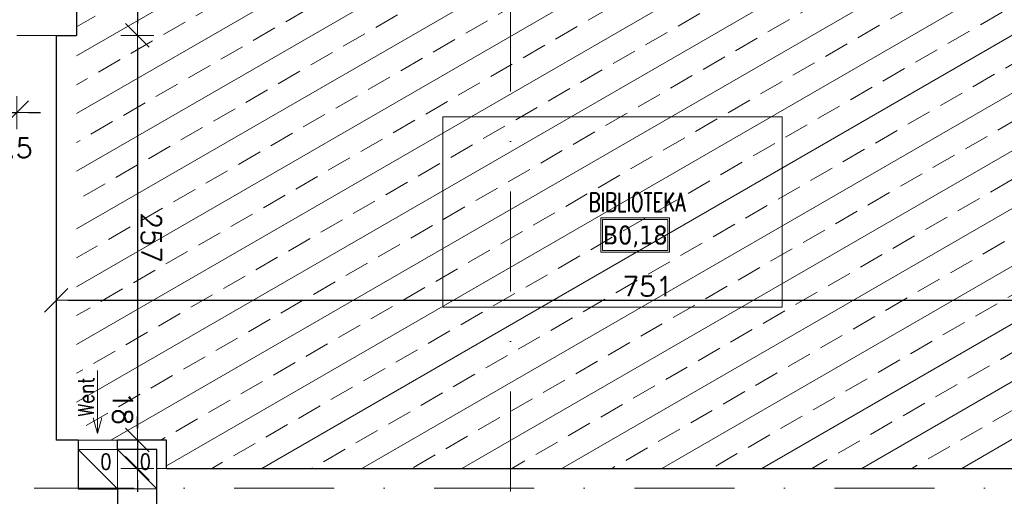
# Model space of a CAD drawing. Header units: millimetres. Extents: x 28291 to 177760, y -399809 to -170937.
# Tile 161 of 256: x 51681 to 52306, y -194644 to -194342. Entities that reach past the tile are written whole.
import ezdxf
from ezdxf.enums import TextEntityAlignment as Align

# ---------------------------------------------------------------- set-up
doc = ezdxf.new("R2010")
doc.units = ezdxf.units.MM
doc.linetypes.add('DASHDOT', pattern=[25.4, 12.7, -6.35, 0, -6.35])
doc.layers.get('0').update_dxf_attribs({"lineweight": 0})
for name, color, linetype, lineweight in [('!! 0_ Istn-sciany', 3, 'Continuous', 30), ('!! 0_ Istn-widok', 1, 'Continuous', 15), ('!! 0_Istn-went', 5, 'Continuous', 13), ('!! 0_Opis_pom', 9, 'Continuous', 13), ('!! 2_posadzki winyle 2', 43, 'Continuous', 9), ('!! wymiary osi', 250, 'Continuous', 9), ('0-osie-liniA', 14, 'DASHDOT', 5)]:
    doc.layers.add(name, color=color, linetype=linetype, lineweight=lineweight)
doc.layers.add('!! 0_ramki', color=66, linetype='Continuous', lineweight=9, plot=False)
doc.styles.add('ARCHETYP', font='romans.shx', dxfattribs={"height": 15})
doc.styles.add('ARIAL', font='tahoma.ttf')
doc.styles.add('TXT', font='simplex.shx')
doc.dimstyles.new('DIM50', dxfattribs={"dimscale": 5, "dimtxt": 2.5, "dimasz": 1.5, "dimexe": 0, "dimexo": 0, "dimgap": 0.5, "dimtad": 1, "dimdec": 4, "dimrnd": 0.5, "dimdsep": 46, "dimtxsty": 'TXT', "dimblk1": 'TICK1', "dimblk2": 'TICK1', "dimsah": 1, "dimcen": 0, "dimse1": 1, "dimse2": 1, "dimclrd": 1, "dimclre": 7, "dimclrt": 9, "dimadec": 0, "dimazin": 0, "dimtfac": 1, "dimtdec": 4, "dimtmove": 2, "dimatfit": 3, "dimldrblk": 'TICK1', "dimfxl": 1, "dimtolj": 1, "dimarcsym": 0})

# ---------------------------------------------------------------- blocks, each defined once
blk = doc.blocks.new('BLOK OSI')
at = {"layer": '0-osie-liniA', "ltscale": 5}
for points in [[(51992.21142, -199661.23318), (51992.21142, -193642.4104)], [(48639.25763, -194702.0883), (55442.2848, -194702.0883)]]:
    blk.add_lwpolyline(points, dxfattribs=at)
blk = doc.blocks.new('TICK1')
at = {"color": 2}
blk.add_line((-1, -1), (1, 1), dxfattribs=at)
at = {"color": 0}
for p, q in [((0, -1.4), (0, 1.4)), ((0, 0), (-1, 0))]:
    blk.add_line(p, q, dxfattribs=at)
blk = doc.blocks.new('*D2392')
at = {"layer": '!! wymiary osi', "color": 1, "lineweight": -2, "transparency": 16777216}
for p, q in [((51653.72, -194400.59), (51646.22, -194400.59)), ((51661.22, -194400.59), (51678.71, -194400.59)), ((51686.21, -194400.59), (51693.71, -194400.59))]:
    blk.add_line(p, q, dxfattribs=at)
at = {"layer": 'DEFPOINTS', "color": 0, "transparency": 16777216}
for p in [(51661.22, -194351.59), (51678.71, -194351.59), (51678.71, -194400.59)]:
    blk.add_point(p, dxfattribs=at)
at = {"layer": '!! wymiary osi', "color": 1, "lineweight": -2, "transparency": 16777216, "xscale": 7.5, "yscale": 7.5, "zscale": 7.5}
blk.add_blockref('TICK1', (51661.22, -194400.59), dxfattribs=at)
at = {"layer": '!! wymiary osi', "color": 1, "lineweight": -2, "transparency": 16777216, "xscale": 7.5, "yscale": 7.5, "zscale": 7.5, "rotation": 180}
blk.add_blockref('TICK1', (51678.71, -194400.59), dxfattribs=at)
at = {"layer": '!! wymiary osi', "color": 9, "transparency": 16777216, "insert": (51669.96, -194423.09), "char_height": 12.5, "attachment_point": 5, "style": 'TXT'}
blk.add_mtext('\\A1;17.5', dxfattribs=at)
blk = doc.blocks.new('*D2592')
at = {"layer": '!! wymiary osi', "color": 1, "lineweight": -2, "transparency": 16777216}
blk.add_line((51711.21, -194519.81), (52447.21, -194519.81), dxfattribs=at)
at = {"layer": 'DEFPOINTS', "color": 0, "transparency": 16777216}
for p in [(52454.71, -194519.81), (51703.71, -194576.55), (52454.71, -194594.55)]:
    blk.add_point(p, dxfattribs=at)
at = {"layer": '!! wymiary osi', "color": 1, "lineweight": -2, "transparency": 16777216, "xscale": 7.5, "yscale": 7.5, "zscale": 7.5, "rotation": 180}
blk.add_blockref('TICK1', (51703.71, -194519.81), dxfattribs=at)
at = {"layer": '!! wymiary osi', "color": 1, "lineweight": -2, "transparency": 16777216, "xscale": 7.5, "yscale": 7.5, "zscale": 7.5}
blk.add_blockref('TICK1', (52454.71, -194519.81), dxfattribs=at)
at = {"layer": '!! wymiary osi', "color": 9, "transparency": 16777216, "insert": (52079.21, -194511.06), "char_height": 12.5, "attachment_point": 5, "style": 'TXT'}
blk.add_mtext('\\A1;751', dxfattribs=at)
blk = doc.blocks.new('*D4100')
at = {"layer": '!! wymiary osi', "color": 1, "lineweight": -2, "transparency": 16777216}
blk.add_line((51755.33, -193999.09), (51755.33, -194344.09), dxfattribs=at)
at = {"layer": 'DEFPOINTS', "color": 0, "transparency": 16777216}
for p in [(51716.71, -193991.59), (51716.71, -194351.59), (51755.33, -194351.59)]:
    blk.add_point(p, dxfattribs=at)
at = {"layer": '!! wymiary osi', "color": 1, "lineweight": -2, "transparency": 16777216, "xscale": 7.5, "yscale": 7.5, "zscale": 7.5}
for p, rotation in [((51755.33, -193991.59), 90), ((51755.33, -194351.59), 270)]:
    blk.add_blockref('TICK1', p, dxfattribs=dict(at, rotation=rotation))
at = {"layer": '!! wymiary osi', "color": 9, "transparency": 16777216, "insert": (51764.08, -194171.59), "char_height": 12.5, "attachment_point": 5, "rotation": 270, "style": 'TXT'}
blk.add_mtext('\\A1;360', dxfattribs=at)
blk = doc.blocks.new('*D4101')
at = {"layer": '!! wymiary osi', "color": 1, "lineweight": -2, "transparency": 16777216}
blk.add_line((51755.33, -194359.09), (51755.33, -194601.09), dxfattribs=at)
at = {"layer": 'DEFPOINTS', "color": 0, "transparency": 16777216}
for p in [(51716.71, -194351.59), (51703.71, -194608.59), (51755.33, -194608.59)]:
    blk.add_point(p, dxfattribs=at)
at = {"layer": '!! wymiary osi', "color": 1, "lineweight": -2, "transparency": 16777216, "xscale": 7.5, "yscale": 7.5, "zscale": 7.5}
for p, rotation in [((51755.33, -194351.59), 90), ((51755.33, -194608.59), 270)]:
    blk.add_blockref('TICK1', p, dxfattribs=dict(at, rotation=rotation))
at = {"layer": '!! wymiary osi', "color": 9, "transparency": 16777216, "insert": (51764.08, -194480.09), "char_height": 12.5, "attachment_point": 5, "rotation": 270, "style": 'TXT'}
blk.add_mtext('\\A1;257', dxfattribs=at)
blk = doc.blocks.new('*D4102')
at = {"layer": '!! wymiary osi', "color": 1, "lineweight": -2, "transparency": 16777216}
for p, q in [((51755.33, -194601.09), (51755.33, -194593.59)), ((51755.33, -194608.59), (51755.33, -194626.59)), ((51755.33, -194634.09), (51755.33, -194641.59))]:
    blk.add_line(p, q, dxfattribs=at)
at = {"layer": 'DEFPOINTS', "color": 0, "transparency": 16777216}
for p in [(51703.71, -194608.59), (51755.33, -194626.59), (51773.71, -194626.59)]:
    blk.add_point(p, dxfattribs=at)
at = {"layer": '!! wymiary osi', "color": 1, "lineweight": -2, "transparency": 16777216, "xscale": 7.5, "yscale": 7.5, "zscale": 7.5}
for p, rotation in [((51755.33, -194608.59), 270), ((51755.33, -194626.59), 90)]:
    blk.add_blockref('TICK1', p, dxfattribs=dict(at, rotation=rotation))
at = {"layer": '!! wymiary osi', "color": 9, "transparency": 16777216, "insert": (51745.95, -194588.46), "char_height": 12.5, "attachment_point": 5, "rotation": 270, "style": 'TXT'}
blk.add_mtext('\\A1;18', dxfattribs=at)

msp = doc.modelspace()

# ---------------------------------------------------------------- hatches: boundary and pattern name
at = {"layer": '!! 2_posadzki winyle 2'}
h = msp.add_hatch(dxfattribs=at)
h.set_pattern_fill('BRASS', color=256, scale=5, angle=30, style=0)
h.paths.add_polyline_path([(51716.71142, -193991.5883), (52587.71142, -193991.5883), (52587.71142, -194626.5883), (51773.71142, -194626.5883), (51773.71142, -194608.5883), (51716.71142, -194608.5883)])

# ---------------------------------------------------------------- linework, layer by layer
at = {"layer": '!! 0_ Istn-sciany'}
for points in [[(51716.71142, -193991.5883), (51716.71142, -194351.5883)], [(51703.71142, -194351.5883), (51703.71142, -194608.5883)], [(51703.71142, -194351.5883), (51716.71142, -194351.5883)], [(51717.71142, -194608.5883), (51703.71142, -194608.5883)], [(51717.71142, -194608.5883), (51717.71142, -194639.5883)], [(51767.71142, -194608.5883), (51742.71142, -194608.5883)], [(51742.71142, -194614.5883), (51742.71142, -194608.5883)], [(51773.71142, -194608.5883), (51767.71142, -194608.5883)], [(51773.71142, -194626.5883), (51773.71142, -194608.5883)], [(51767.71142, -194614.5883), (51742.71142, -194614.5883)], [(51767.71142, -194651.5883), (51767.71142, -194614.5883)], [(51773.71142, -194626.5883), (52454.71142, -194626.5883)], [(51717.71142, -194639.5883), (51742.71142, -194639.5883)], [(51742.71142, -194639.5883), (51742.71142, -194651.5883)]]:
    msp.add_lwpolyline(points, dxfattribs=at)
at = {"layer": '!! 0_ Istn-widok'}
for points in [[(51678.71142, -194351.5883), (51703.71142, -194351.5883)], [(51773.71142, -194626.5883), (51767.71142, -194626.5883)]]:
    msp.add_lwpolyline(points, dxfattribs=at)
at = {"layer": '!! 0_Istn-went'}
for points in [[(51729.964, -194564.36529), (51729.964, -194604.41181)], [(51729.964, -194604.41181), (51727.2845, -194594.41181)], [(51729.964, -194604.41181), (51732.64349, -194594.41181)], [(51717.71142, -194608.5883), (51742.71142, -194608.5883)], [(51717.71142, -194614.5883), (51742.71142, -194639.5883)], [(51742.71142, -194614.5883), (51767.71142, -194639.5883)]]:
    msp.add_lwpolyline(points, dxfattribs=at)
for points in [[(51717.71142, -194639.5883), (51742.71142, -194639.5883), (51742.71142, -194614.5883), (51717.71142, -194614.5883)], [(51742.71142, -194639.5883), (51767.71142, -194639.5883), (51767.71142, -194614.5883), (51742.71142, -194614.5883)]]:
    msp.add_lwpolyline(points, close=True, dxfattribs=at)
at = {"layer": '!! 0_Opis_pom', "ltscale": 0.7}
for points in [[(52049.67815, -194489.28179), (52093.19815, -194489.28179), (52093.19815, -194467.52179), (52049.67815, -194467.52179)], [(52050.76615, -194488.19379), (52092.11015, -194488.19379), (52092.11015, -194468.60979), (52050.76615, -194468.60979)]]:
    msp.add_lwpolyline(points, close=True, dxfattribs=at)
at = {"layer": '!! 0_ramki'}
msp.add_lwpolyline([(51949.35762, -194403.39652), (52164.66753, -194403.39652), (52164.66753, -194524.13879), (51949.35762, -194524.13879)], close=True, dxfattribs=at)

# ---------------------------------------------------------------- block references
at = {"layer": '!! 0_ Istn-sciany'}
msp.add_blockref('BLOK OSI', (0, 63), dxfattribs=at)

# ---------------------------------------------------------------- texts
at = {"layer": '!! 0_Istn-went', "style": 'ARCHETYP', "width": 0.8}
for s, rotation, p in [('Went', 89.99999996, (51727.63377, -194593.74206)), ('0', 0.00000004, (51731.87286, -194627.41077)), ('0', 0.00000004, (51756.87286, -194627.41077))]:
    msp.add_text(s, height=10, rotation=rotation, dxfattribs=at).set_placement(p)
at = {"layer": '!! 0_Opis_pom', "ltscale": 0.7, "style": 'TXT', "width": 0.7}
msp.add_text('BIBLIOTEKA', height=12, dxfattribs=at).set_placement((52072.55329, -194463.47548), align=Align.CENTER)
at = {"layer": '!! 0_Opis_pom', "ltscale": 0.7, "style": 'ARIAL'}
msp.add_attdef('B0,18', text='', height=11.968, dxfattribs=at).set_placement((52071.43815, -194478.40179), align=Align.MIDDLE_CENTER)

# ---------------------------------------------------------------- dimensions: what is measured, and where the dimension line sits
at = {"layer": '!! wymiary osi'}
for base, p1, p2, picture, middle in [((51755.32764, -194351.5883), (51716.71142, -193991.5883), (51716.71142, -194351.5883), '*D4100', (51764.07764, -194171.5883)), ((51755.32764, -194608.5883), (51716.71142, -194351.5883), (51703.71142, -194608.5883), '*D4101', (51764.07764, -194480.0883))]:
    dim = msp.add_linear_dim(base=base, p1=p1, p2=p2, angle=270, dimstyle='DIM50', dxfattribs=at)
    dim.commit()
    dim.dimension.update_dxf_attribs({"geometry": picture, "text_midpoint": middle})
for base, p1, p2, picture, middle in [((51678.71142, -194400.5871), (51661.21802, -194351.5883), (51678.71142, -194351.5883), '*D2392', (51669.96472, -194423.0871)), ((52454.71142, -194519.8065), (51703.71142, -194576.5469), (52454.71142, -194594.5469), '*D2592', (52079.21142, -194511.0565))]:
    dim = msp.add_linear_dim(base=base, p1=p1, p2=p2, dimstyle='DIM50', dxfattribs=at)
    dim.commit()
    dim.dimension.update_dxf_attribs({"geometry": picture, "text_midpoint": middle})
dim = msp.add_linear_dim(base=(51755.32764, -194626.5883), p1=(51703.71142, -194608.5883), p2=(51773.71142, -194626.5883), angle=270, dimstyle='DIM50', dxfattribs=at)
dim.commit()
dim.dimension.update_dxf_attribs({"geometry": '*D4102', "text_midpoint": (51745.94528, -194588.45664), "dimtype": 160})

doc.saveas('drawing.dxf')
